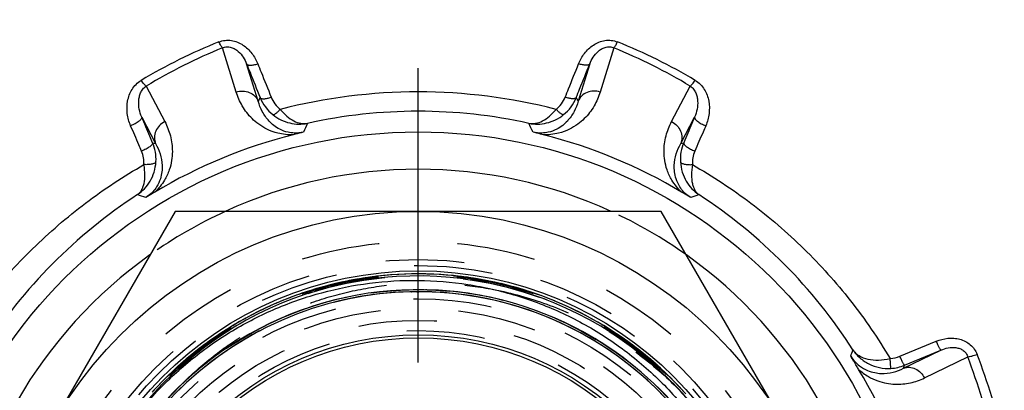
# Model space of a CAD drawing. Header units: millimetres. Extents: x 399 to 601, y 366 to 634.
# Tile 9 of 11: x 467 to 549, y 520 to 551. Entities that reach past the tile are written whole.
import ezdxf

# ---------------------------------------------------------------- set-up
doc = ezdxf.new("R2010")
doc.units = ezdxf.units.MM
doc.header["$LTSCALE"] = 65.185185
doc.linetypes.add('CENTER', pattern=[0.6, 0.375, -0.075, 0.075, -0.075])
doc.linetypes.add('HIDDEN', pattern=[0.2, 0.1, -0.1])
for name, color, linetype in [('ACHSEN_S', 7, 'CONTINUOUS'), ('FASEN', 7, 'CONTINUOUS'), ('FLAECHEN', 7, 'CONTINUOUS'), ('KONST.EL_MIT_GEO', 7, 'CONTINUOUS')]:
    doc.layers.add(name, color=color, linetype=linetype)

msp = doc.modelspace()

# ---------------------------------------------------------------- linework, layer by layer
at = {"layer": 'ACHSEN_S', "color": 2, "linetype": 'CENTER'}
msp.add_line((500, 366), (500, 634), dxfattribs=at)
at = {"layer": 'FASEN', "color": 7, "linetype": 'Continuous'}
msp.add_circle((500, 500), 41.605, dxfattribs=at)
for start, end in [(65.38455, 114.61545), (125.38464, 174.6153), (5.3847, 54.61536)]:
    msp.add_arc((500, 500), 38.5, start, end, dxfattribs=at)
at = {"layer": 'FASEN', "color": 8, "linetype": 'HIDDEN'}
for start, end in [(114.61545, 125.38464), (54.61536, 65.38455)]:
    msp.add_arc((500, 500), 38.5, start, end, dxfattribs=at)
at = {"layer": 'FLAECHEN', "color": 8, "linetype": 'HIDDEN'}
for radius in [29.805, 26.95, 25.1]:
    msp.add_circle((500, 500), radius, dxfattribs=at)
at = {"layer": 'FLAECHEN', "color": 7, "linetype": 'Continuous'}
msp.add_circle((500, 500), 24.5, dxfattribs=at)
at = {"layer": 'KONST.EL_MIT_GEO', "color": 7, "linetype": 'Continuous'}
for p, q in [((484.871, 544.913), (483.734, 548.579)), ((516.266, 548.579), (515.129, 544.913)), ((486.703, 544.16), (485.742, 547.252)), ((514.258, 547.252), (513.297, 544.16)), ((477.385, 545.409), (478.939, 542.456)), ((521.061, 542.456), (522.615, 545.409)), ((477.02, 542.828), (478.176, 540.628)), ((521.824, 540.628), (522.98, 542.828)), ((477.927, 540.706), (478.176, 540.628)), ((521.824, 540.628), (522.073, 540.706)), ((479.793, 535), (459.585, 500)), ((520.207, 535), (479.793, 535)), ((540.415, 500), (520.207, 535)), ((540.043, 522.964), (543.069, 524.217)), ((540.348, 521.974), (543.451, 523.485)), ((540.426, 522.223), (543.451, 523.485)), ((540.348, 521.974), (540.426, 522.223)), ((542.082, 521.173), (545.681, 522.924))]:
    msp.add_line(p, q, dxfattribs=at)
at = {"layer": 'KONST.EL_MIT_GEO', "color": 8, "linetype": 'HIDDEN'}
for p, q in [((496.016, 529.542), (495.395, 529.451)), ((496.589, 529.613), (495.968, 529.535)), ((497.163, 529.674), (496.543, 529.608)), ((497.738, 529.723), (497.119, 529.669)), ((498.314, 529.761), (497.696, 529.72)), ((498.89, 529.788), (498.274, 529.759)), ((499.467, 529.804), (498.853, 529.787)), ((500.043, 529.809), (499.432, 529.804)), ((500.624, 529.802), (500.011, 529.809)), ((501.204, 529.785), (500.59, 529.803)), ((501.784, 529.756), (501.169, 529.786)), ((502.363, 529.715), (501.748, 529.758)), ((502.941, 529.664), (502.326, 529.718)), ((503.518, 529.601), (502.903, 529.667)), ((504.093, 529.527), (503.479, 529.605)), ((492.061, 528.732), (491.444, 528.555)), ((492.619, 528.881), (492, 528.716)), ((493.179, 529.018), (492.56, 528.866)), ((493.742, 529.145), (493.122, 529.005)), ((494.308, 529.26), (493.687, 529.133)), ((494.875, 529.365), (494.254, 529.25)), ((495.445, 529.459), (494.824, 529.356)), ((504.667, 529.441), (504.053, 529.532)), ((505.24, 529.345), (504.627, 529.448)), ((505.81, 529.237), (505.198, 529.352)), ((506.378, 529.119), (505.767, 529.246)), ((506.944, 528.989), (506.334, 529.128)), ((507.507, 528.848), (506.899, 529)), ((508.067, 528.697), (507.462, 528.86)), ((489.862, 528.032), (489.252, 527.804)), ((490.406, 528.223), (489.795, 528.008)), ((490.955, 528.403), (490.341, 528.201)), ((491.506, 528.573), (490.89, 528.383)), ((499.418, 528.324), (499.424, 528.324)), ((499.428, 528.324), (499.434, 528.324)), ((499.897, 528.33), (499.953, 528.33)), ((499.926, 528.33), (499.96, 528.33)), ((499.953, 528.33), (500, 528.33)), ((499.96, 528.33), (499.988, 528.33)), ((499.988, 528.33), (500, 528.33)), ((500, 528.33), (500.018, 528.33)), ((500, 528.33), (500.047, 528.33)), ((500, 528.33), (500.004, 528.33)), ((500.577, 528.324), (500.581, 528.324)), ((500.577, 528.324), (500.581, 528.324)), ((500.577, 528.324), (500.581, 528.324)), ((508.624, 528.534), (508.021, 528.71)), ((509.178, 528.361), (508.577, 528.548)), ((509.729, 528.177), (509.13, 528.376)), ((510.276, 527.982), (509.678, 528.194)), ((510.818, 527.777), (510.222, 528.002)), ((487.723, 527.164), (487.126, 526.885)), ((488.251, 527.396), (487.65, 527.13)), ((488.784, 527.618), (488.18, 527.365)), ((489.321, 527.83), (488.714, 527.59)), ((511.357, 527.561), (510.762, 527.799)), ((511.892, 527.334), (511.298, 527.585)), ((512.422, 527.098), (511.83, 527.361)), ((512.947, 526.851), (512.358, 527.127)), ((486.167, 526.405), (485.581, 526.09)), ((486.681, 526.668), (486.091, 526.365)), ((487.2, 526.921), (486.606, 526.63)), ((513.467, 526.593), (512.88, 526.883)), ((513.982, 526.326), (513.398, 526.628)), ((514.492, 526.049), (513.912, 526.364)), ((485.155, 525.85), (484.579, 525.51)), ((485.658, 526.132), (485.077, 525.804)), ((514.997, 525.762), (514.419, 526.089)), ((515.495, 525.465), (514.922, 525.805)), ((515.988, 525.158), (515.419, 525.512)), ((484.165, 525.256), (483.597, 524.89)), ((516.9, 524.555), (516.395, 524.896)), ((482.249, 523.947), (481.71, 523.539)), ((482.719, 524.288), (482.172, 523.89)), ((483.195, 524.62), (482.641, 524.233)), ((517.374, 524.222), (516.874, 524.574)), ((517.842, 523.88), (517.346, 524.242)), ((518.302, 523.529), (517.812, 523.902)), ((481.33, 523.238), (480.808, 522.809)), ((481.786, 523.597), (481.255, 523.178)), ((518.756, 523.169), (518.272, 523.552)), ((519.203, 522.8), (518.724, 523.194)), ((480.44, 522.494), (479.934, 522.044)), ((480.881, 522.87), (480.367, 522.431)), ((519.642, 522.422), (519.17, 522.827)), ((520.074, 522.036), (519.608, 522.452)), ((479.579, 521.715), (479.091, 521.246)), ((480.005, 522.109), (479.509, 521.649)), ((520.499, 521.642), (520.039, 522.068)), ((520.915, 521.24), (520.463, 521.676)), ((478.776, 520.931), (478.346, 520.486)), ((521.324, 520.829), (520.879, 521.276)), ((521.725, 520.411), (521.287, 520.868)), ((478.374, 520.516), (477.951, 520.06)), ((480.054, 520.357), (480.082, 520.385)), ((480.056, 520.355), (480.083, 520.384)), ((480.079, 520.143), (480.082, 520.146)), ((480.082, 520.146), (480.12, 520.184)), ((480.12, 520.184), (480.173, 520.236)), ((480.287, 520.346), (480.295, 520.354)), ((480.295, 520.354), (480.34, 520.398)), ((522.117, 519.985), (521.687, 520.452))]:
    msp.add_line(p, q, dxfattribs=at)
for points in [[(522.236, 519.853), (521.845, 520.283), (521.446, 520.704), (521.039, 521.118), (520.623, 521.523), (520.2, 521.921), (519.77, 522.31), (519.332, 522.691), (518.886, 523.063), (518.434, 523.426), (517.974, 523.78), (517.508, 524.126), (517.035, 524.462), (516.555, 524.789), (516.069, 525.107), (515.577, 525.415), (515.08, 525.713), (514.576, 526.002), (514.067, 526.281), (513.553, 526.55), (513.033, 526.809), (512.509, 527.057), (511.98, 527.296), (511.446, 527.524), (510.908, 527.742), (510.366, 527.949), (509.82, 528.145), (509.27, 528.331), (508.716, 528.506), (508.16, 528.67), (507.6, 528.824), (507.037, 528.966), (506.472, 529.098), (505.904, 529.218), (505.334, 529.328), (504.762, 529.426), (504.188, 529.513), (503.613, 529.589), (503.036, 529.654), (502.458, 529.707), (501.879, 529.75), (501.3, 529.781), (500.72, 529.8), (500.139, 529.809), (499.559, 529.806), (498.979, 529.791), (498.399, 529.766), (497.82, 529.729), (497.241, 529.681), (496.664, 529.622), (496.088, 529.551), (495.513, 529.469), (494.94, 529.376), (494.369, 529.272), (493.8, 529.157), (493.234, 529.031), (492.67, 528.894), (492.109, 528.745), (491.55, 528.586), (490.996, 528.416), (490.444, 528.236), (489.896, 528.044), (489.352, 527.842), (488.812, 527.63), (488.276, 527.407), (487.745, 527.173), (487.218, 526.929), (486.696, 526.675), (486.179, 526.411), (485.668, 526.137), (485.161, 525.853), (484.661, 525.559), (484.085, 525.205)], [(483.679, 524.944), (483.2, 524.624), (482.726, 524.294), (482.259, 523.955), (481.798, 523.607), (481.345, 523.25), (480.898, 522.884), (480.459, 522.51), (480.027, 522.128), (479.602, 521.737), (479.185, 521.338), (478.749, 520.904)], [(484.166, 525.256), (483.677, 524.943), (483.116, 524.566)], [(522.171, 519.925), (521.779, 520.353), (521.379, 520.773), (520.97, 521.185), (520.554, 521.59), (520.13, 521.986), (519.698, 522.373), (519.259, 522.753), (518.812, 523.123), (518.358, 523.485), (517.897, 523.838), (517.43, 524.182), (516.956, 524.517), (516.475, 524.842), (515.91, 525.208)], [(479.091, 521.246), (478.682, 520.835), (478.28, 520.416), (477.887, 519.989)]]:
    msp.add_lwpolyline(points, dxfattribs=at)
at = {"layer": 'KONST.EL_MIT_GEO', "color": 7, "linetype": 'Continuous'}
for radius in [35, 30.062, 24.75]:
    msp.add_circle((500, 500), radius, dxfattribs=at)
at = {"layer": 'KONST.EL_MIT_GEO', "color": 8, "linetype": 'HIDDEN'}
for radius in [32.5, 31, 30.5, 29.75, 29.638, 28.501, 27.75, 26.95, 25.95]:
    msp.add_circle((500, 500), radius, dxfattribs=at)
at = {"layer": 'KONST.EL_MIT_GEO', "color": 7, "linetype": 'Continuous'}
for centre, radius, start, end in [((500.903, 505.55), 46.899, 111.86485, 120.68691), ((500.97, 506.107), 45.836, 112.08817, 120.96723), ((499.17, 506.385), 45.525, 59.00243, 67.94218), ((499.225, 505.812), 46.609, 59.28555, 68.16269), ((615.86, 476.894), 145.623, 152.35754, 152.48913), ((490.108, 545.767), 3.504, 201.97063, 231.18755), ((490.088, 545.415), 2.486, 201.91947, 231.24396), ((500, 498.844), 46.082, 75.58953, 104.41047), ((509.912, 545.415), 2.486, 308.75604, 338.08053), ((509.892, 545.767), 3.504, 308.81245, 338.02937), ((384.14, 476.894), 145.623, 27.51087, 27.64246), ((500, 500.599), 42.717, 77.5622, 102.4378), ((604.739, 488.102), 126.178, 154.55533, 154.92385), ((395.261, 488.102), 126.178, 25.07621, 25.44472), ((500, 500), 42.652, 104.10477, 120.89523), ((500, 500), 42.652, 59.10477, 75.89523), ((474.671, 539.328), 3.536, 356.69749, 22.94897), ((525.329, 539.328), 3.536, 157.05103, 183.30251), ((474.709, 539.018), 2.498, 356.93217, 23.32458), ((525.291, 539.018), 2.498, 156.67542, 183.06783), ((500.218, 500.188), 43.188, 123.03457, 147.33452), ((434.405, 417.673), 126.022, 70.07604, 70.40218), ((565.595, 417.672), 126.022, 109.59776, 109.9239), ((499.782, 500.188), 43.188, 32.66548, 56.96543), ((500, 500), 28.501, 49.46152, 230.56656), ((500, 500), 28.33, 260.79764, 258.88903), ((500, 500), 28.33, 270, 90), ((416.993, 565.492), 126.33, 340.33174, 340.58442), ((486.88, 500.215), 63.83, 14.34181, 21.03816), ((539.086, 525.277), 2.502, 273.38081, 292.4894), ((539.086, 525.441), 3.486, 273.38929, 292.59643), ((485.968, 500.253), 63.872, 14.16218, 20.78994), ((500, 500), 28.501, 318.32021, 49.46152), ((500, 500), 42.652, 14.13345, 30.86655)]:
    msp.add_arc(centre, radius, start, end, dxfattribs=at)
at = {"layer": 'KONST.EL_MIT_GEO', "color": 8, "linetype": 'HIDDEN'}
for centre, radius, start, end in [((500, 500), 29.638, 43.72392, 152.92739), ((500, 500), 29.638, 240.63487, 152.89709), ((500, 500), 28.501, 356.87963, 177.56218), ((500, 500), 28.501, 49.46152, 174.83152), ((500, 500), 28.33, 91.16416, 224.59623), ((500, 500), 28.33, 91.15762, 133.94537), ((500, 499.998), 28.332, 90.69684, 91.1765), ((500, 500.004), 28.326, 90.00008, 91.16452), ((500, 500.009), 28.321, 90.00003, 90.69686), ((500, 500.015), 28.315, 90, 90.17486), ((500, 500.004), 28.326, 88.82411, 89.99991), ((500, 499.992), 28.338, 87.16191, 88.83293), ((500, 500), 28.501, 318.3202, 49.46152), ((504.152, 496.922), 33.612, 135.59451, 135.73069), ((499.991, 500.009), 28.317, 134.09454, 134.41558)]:
    msp.add_arc(centre, radius, start, end, dxfattribs=at)
at = {"layer": 'KONST.EL_MIT_GEO', "color": 7, "linetype": 'Continuous'}
for points, knots in [([(483.437, 549.076), (483.6, 549.141), (483.944, 549.228), (484.475, 549.218), (484.984, 549.078), (485.444, 548.834), (485.845, 548.512), (486.293, 548.011), (486.541, 547.568), (486.665, 547.26)], [0, 0, 0, 0, 0.127736, 0.256168, 0.383919, 0.510161, 0.634713, 0.757759, 1, 1, 1, 1]), ([(513.335, 547.26), (513.459, 547.568), (513.707, 548.011), (514.155, 548.512), (514.556, 548.834), (515.016, 549.078), (515.525, 549.218), (516.056, 549.228), (516.4, 549.141), (516.563, 549.076)], [0, 0, 0, 0, 0.242241, 0.365287, 0.489839, 0.616081, 0.743832, 0.872264, 1, 1, 1, 1]), ([(483.734, 548.579), (483.711, 548.602), (483.664, 548.664), (483.56, 548.828), (483.487, 548.971), (483.437, 549.076)], [0, 0, 0, 0, 0.170868, 0.40058, 1, 1, 1, 1]), ([(483.734, 548.579), (483.845, 548.629), (484.089, 548.69), (484.454, 548.644), (484.779, 548.499), (485.136, 548.235), (485.479, 547.82), (485.668, 547.443), (485.742, 547.252)], [0, 0, 0, 0, 0.136906, 0.274038, 0.405398, 0.530826, 0.769493, 1, 1, 1, 1]), ([(514.258, 547.252), (514.332, 547.443), (514.521, 547.82), (514.864, 548.235), (515.221, 548.499), (515.546, 548.644), (515.911, 548.69), (516.155, 548.629), (516.266, 548.579)], [0, 0, 0, 0, 0.230507, 0.469174, 0.594602, 0.725962, 0.863094, 1, 1, 1, 1]), ([(516.266, 548.579), (516.289, 548.602), (516.336, 548.664), (516.44, 548.828), (516.513, 548.971), (516.563, 549.076)], [0, 0, 0, 0, 0.170868, 0.40058, 1, 1, 1, 1]), ([(485.742, 547.252), (485.752, 547.233), (485.785, 547.197), (485.858, 547.163), (485.953, 547.144), (486.069, 547.139), (486.202, 547.148), (486.405, 547.181), (486.56, 547.224), (486.665, 547.26)], [0, 0, 0, 0, 0.066272, 0.146305, 0.245429, 0.364763, 0.503033, 0.657543, 1, 1, 1, 1]), ([(485.742, 547.252), (485.834, 547.019), (486.206, 546.087), (486.579, 545.156), (486.858, 544.456)], [0, 0, 0, 0, 0.249238, 1, 1, 1, 1]), ([(486.665, 547.26), (486.758, 547.03), (487.129, 546.105), (487.502, 545.181), (487.782, 544.487)], [0, 0, 0, 0, 0.24924, 1, 1, 1, 1]), ([(512.218, 544.487), (512.312, 544.719), (512.684, 545.643), (513.057, 546.568), (513.335, 547.26)], [0, 0, 0, 0, 0.250752, 1, 1, 1, 1]), ([(513.142, 544.456), (513.235, 544.69), (513.608, 545.622), (513.98, 546.553), (514.258, 547.252)], [0, 0, 0, 0, 0.250753, 1, 1, 1, 1]), ([(514.258, 547.252), (514.248, 547.233), (514.215, 547.197), (514.142, 547.163), (514.047, 547.144), (513.931, 547.139), (513.798, 547.148), (513.595, 547.181), (513.44, 547.224), (513.335, 547.26)], [0, 0, 0, 0, 0.066272, 0.146305, 0.245429, 0.364763, 0.503032, 0.657543, 1, 1, 1, 1]), ([(476.097, 542.113), (475.959, 542.433), (475.773, 543.113), (475.79, 543.995), (475.973, 544.669), (476.203, 545.145), (476.531, 545.567), (476.814, 545.791), (476.969, 545.882)], [0, 0, 0, 0, 0.249126, 0.496415, 0.620582, 0.745501, 0.871787, 1, 1, 1, 1]), ([(477.02, 542.828), (476.928, 543.038), (476.79, 543.479), (476.749, 544.055), (476.812, 544.511), (476.918, 544.847), (477.099, 545.165), (477.28, 545.339), (477.385, 545.409)], [0, 0, 0, 0, 0.246029, 0.489522, 0.612124, 0.736574, 0.864867, 1, 1, 1, 1]), ([(477.385, 545.409), (477.354, 545.429), (477.289, 545.484), (477.145, 545.638), (477.04, 545.778), (476.969, 545.882)], [0, 0, 0, 0, 0.172388, 0.402984, 1, 1, 1, 1]), ([(522.615, 545.409), (522.646, 545.429), (522.711, 545.484), (522.855, 545.638), (522.96, 545.778), (523.031, 545.882)], [0, 0, 0, 0, 0.172388, 0.402984, 1, 1, 1, 1]), ([(522.615, 545.409), (522.72, 545.339), (522.901, 545.165), (523.082, 544.847), (523.188, 544.511), (523.251, 544.055), (523.21, 543.479), (523.072, 543.038), (522.98, 542.828)], [0, 0, 0, 0, 0.135133, 0.263426, 0.387876, 0.510478, 0.753971, 1, 1, 1, 1]), ([(523.031, 545.882), (523.186, 545.791), (523.469, 545.567), (523.797, 545.145), (524.027, 544.669), (524.21, 543.995), (524.227, 543.113), (524.041, 542.433), (523.903, 542.113)], [0, 0, 0, 0, 0.128213, 0.254499, 0.379418, 0.503585, 0.750874, 1, 1, 1, 1]), ([(484.871, 544.913), (485.047, 544.972), (485.42, 545.028), (485.966, 544.915), (486.427, 544.619), (486.635, 544.32), (486.703, 544.16)], [0, 0, 0, 0, 0.257344, 0.510737, 0.757946, 1, 1, 1, 1]), ([(489.606, 541.366), (489.179, 541.35), (488.424, 541.425), (487.465, 541.776), (486.752, 542.206), (486.026, 542.825), (485.344, 543.712), (484.996, 544.511), (484.871, 544.913)], [0, 0, 0, 0, 0.201623, 0.352043, 0.478662, 0.592607, 0.801146, 1, 1, 1, 1]), ([(486.858, 544.456), (486.879, 544.417), (486.956, 544.377), (487.068, 544.358), (487.184, 544.356), (487.317, 544.369), (487.521, 544.405), (487.676, 544.45), (487.782, 544.487)], [0, 0, 0, 0, 0.139158, 0.237783, 0.35759, 0.497073, 0.65332, 1, 1, 1, 1]), ([(515.129, 544.913), (515.004, 544.511), (514.656, 543.712), (513.974, 542.825), (513.248, 542.206), (512.535, 541.776), (511.576, 541.425), (510.821, 541.35), (510.394, 541.366)], [0, 0, 0, 0, 0.198854, 0.407393, 0.521338, 0.647957, 0.798376, 1, 1, 1, 1]), ([(513.142, 544.456), (513.121, 544.417), (513.044, 544.377), (512.932, 544.358), (512.816, 544.356), (512.683, 544.369), (512.479, 544.405), (512.324, 544.45), (512.218, 544.487)], [0, 0, 0, 0, 0.139158, 0.237783, 0.35759, 0.497073, 0.65332, 1, 1, 1, 1]), ([(515.129, 544.913), (514.953, 544.972), (514.58, 545.028), (514.034, 544.915), (513.573, 544.619), (513.365, 544.32), (513.297, 544.16)], [0, 0, 0, 0, 0.257344, 0.510737, 0.757946, 1, 1, 1, 1]), ([(490.453, 541.579), (490.208, 541.523), (489.78, 541.48), (489.11, 541.564), (488.521, 541.778), (487.995, 542.119), (487.483, 542.595), (487.016, 543.267), (486.785, 543.861), (486.703, 544.16)], [0, 0, 0, 0, 0.149918, 0.252593, 0.400559, 0.518603, 0.623521, 0.815606, 1, 1, 1, 1]), ([(487.912, 543.037), (487.924, 543.031), (487.957, 543.027), (488.011, 543.043), (488.077, 543.076), (488.189, 543.15), (488.345, 543.282), (488.467, 543.406), (488.532, 543.477)], [0, 0, 0, 0, 0.051014, 0.121362, 0.215535, 0.333766, 0.634607, 1, 1, 1, 1]), ([(488.532, 543.477), (488.698, 543.272), (489.045, 542.91), (489.627, 542.507), (490.22, 542.29), (490.618, 542.282), (490.8, 542.313)], [0, 0, 0, 0, 0.297795, 0.561455, 0.79191, 1, 1, 1, 1]), ([(509.2, 542.313), (509.382, 542.282), (509.78, 542.29), (510.373, 542.507), (510.955, 542.91), (511.302, 543.272), (511.468, 543.477)], [0, 0, 0, 0, 0.20809, 0.438545, 0.702205, 1, 1, 1, 1]), ([(513.297, 544.16), (513.215, 543.861), (512.984, 543.267), (512.517, 542.595), (512.005, 542.119), (511.479, 541.778), (510.89, 541.564), (510.22, 541.48), (509.792, 541.523), (509.547, 541.579)], [0, 0, 0, 0, 0.184394, 0.376479, 0.481397, 0.599442, 0.747408, 0.850083, 1, 1, 1, 1]), ([(512.088, 543.037), (512.076, 543.031), (512.043, 543.027), (511.989, 543.043), (511.923, 543.076), (511.811, 543.15), (511.655, 543.282), (511.533, 543.406), (511.468, 543.477)], [0, 0, 0, 0, 0.051014, 0.121362, 0.215535, 0.333766, 0.634607, 1, 1, 1, 1]), ([(477.02, 542.828), (477.035, 542.777), (476.987, 542.678), (476.893, 542.574), (476.778, 542.475), (476.635, 542.376), (476.41, 542.245), (476.225, 542.162), (476.097, 542.113)], [0, 0, 0, 0, 0.13113, 0.232081, 0.356559, 0.501089, 0.660628, 1, 1, 1, 1]), ([(477.927, 540.706), (477.851, 540.883), (477.549, 541.591), (477.247, 542.298), (477.02, 542.828)], [0, 0, 0, 0, 0.250482, 1, 1, 1, 1]), ([(487.912, 543.037), (488.121, 542.869), (488.57, 542.584), (489.307, 542.319), (490.061, 542.222), (490.559, 542.266), (490.8, 542.313)], [0, 0, 0, 0, 0.262179, 0.515084, 0.760018, 1, 1, 1, 1]), ([(509.2, 542.313), (509.441, 542.266), (509.939, 542.222), (510.693, 542.319), (511.43, 542.584), (511.879, 542.869), (512.088, 543.037)], [0, 0, 0, 0, 0.239982, 0.484916, 0.737821, 1, 1, 1, 1]), ([(522.98, 542.828), (522.904, 542.652), (522.602, 541.944), (522.3, 541.237), (522.073, 540.706)], [0, 0, 0, 0, 0.249513, 1, 1, 1, 1]), ([(522.98, 542.828), (522.965, 542.777), (523.013, 542.678), (523.107, 542.574), (523.222, 542.475), (523.365, 542.376), (523.59, 542.245), (523.775, 542.162), (523.903, 542.113)], [0, 0, 0, 0, 0.13113, 0.232082, 0.356559, 0.501089, 0.660628, 1, 1, 1, 1]), ([(477.003, 540.008), (476.928, 540.183), (476.626, 540.885), (476.324, 541.587), (476.097, 542.113)], [0, 0, 0, 0, 0.250481, 1, 1, 1, 1]), ([(478.939, 542.456), (478.773, 542.373), (478.47, 542.149), (478.164, 541.683), (478.047, 541.148), (478.112, 540.79), (478.176, 540.628)], [0, 0, 0, 0, 0.257344, 0.510737, 0.757946, 1, 1, 1, 1]), ([(478.939, 542.456), (479.135, 542.083), (479.454, 541.272), (479.599, 540.163), (479.523, 539.212), (479.324, 538.403), (478.893, 537.477), (478.413, 536.89), (478.099, 536.6)], [0, 0, 0, 0, 0.198854, 0.407393, 0.521338, 0.647957, 0.798377, 1, 1, 1, 1]), ([(521.901, 536.6), (521.587, 536.89), (521.107, 537.477), (520.676, 538.403), (520.477, 539.212), (520.401, 540.163), (520.546, 541.272), (520.865, 542.083), (521.061, 542.456)], [0, 0, 0, 0, 0.201624, 0.352043, 0.478662, 0.592607, 0.801146, 1, 1, 1, 1]), ([(521.061, 542.456), (521.227, 542.373), (521.53, 542.149), (521.836, 541.683), (521.953, 541.148), (521.888, 540.79), (521.824, 540.628)], [0, 0, 0, 0, 0.257344, 0.510737, 0.757946, 1, 1, 1, 1]), ([(523.903, 542.113), (523.828, 541.938), (523.525, 541.236), (523.223, 540.534), (522.997, 540.008)], [0, 0, 0, 0, 0.249515, 1, 1, 1, 1]), ([(490.453, 541.579), (490.389, 541.563), (490.106, 541.491), (489.823, 541.421), (489.606, 541.366)], [0, 0, 0, 0, 0.229883, 1, 1, 1, 1]), ([(510.394, 541.366), (510.32, 541.385), (510.037, 541.456), (509.755, 541.526), (509.547, 541.579)], [0, 0, 0, 0, 0.263365, 1, 1, 1, 1]), ([(477.927, 540.706), (477.941, 540.657), (477.891, 540.561), (477.797, 540.461), (477.682, 540.365), (477.54, 540.269), (477.315, 540.14), (477.131, 540.057), (477.003, 540.008)], [0, 0, 0, 0, 0.127933, 0.228382, 0.352887, 0.497867, 0.658205, 1, 1, 1, 1]), ([(478.176, 540.628), (478.33, 540.359), (478.587, 539.775), (478.732, 538.97), (478.706, 538.271), (478.575, 537.659), (478.31, 537.091), (477.896, 536.557), (477.563, 536.285), (477.349, 536.151)], [0, 0, 0, 0, 0.184394, 0.376479, 0.481397, 0.599441, 0.747407, 0.850082, 1, 1, 1, 1]), ([(522.651, 536.151), (522.437, 536.285), (522.104, 536.557), (521.69, 537.091), (521.425, 537.659), (521.294, 538.271), (521.268, 538.97), (521.413, 539.775), (521.67, 540.359), (521.824, 540.628)], [0, 0, 0, 0, 0.149917, 0.252592, 0.400558, 0.518603, 0.623521, 0.815606, 1, 1, 1, 1]), ([(522.073, 540.706), (522.059, 540.657), (522.109, 540.561), (522.203, 540.461), (522.318, 540.365), (522.46, 540.269), (522.685, 540.14), (522.869, 540.057), (522.997, 540.008)], [0, 0, 0, 0, 0.127933, 0.228382, 0.352887, 0.497867, 0.658205, 1, 1, 1, 1]), ([(460.767, 522.779), (461.76, 524.445), (463.964, 527.649), (467.858, 531.984), (472.274, 535.784), (475.52, 537.923), (477.204, 538.885)], [0, 0, 0, 0, 0.250295, 0.500065, 0.749798, 1, 1, 1, 1]), ([(476.674, 536.394), (476.883, 536.535), (477.276, 536.871), (477.749, 537.507), (478.083, 538.27), (478.184, 538.833), (478.201, 539.124)], [0, 0, 0, 0, 0.23387, 0.475142, 0.729301, 1, 1, 1, 1]), ([(476.674, 536.394), (476.74, 536.442), (476.864, 536.556), (477.015, 536.769), (477.134, 537.025), (477.254, 537.445), (477.305, 538.077), (477.252, 538.602), (477.204, 538.885)], [0, 0, 0, 0, 0.091228, 0.187638, 0.292445, 0.408131, 0.677767, 1, 1, 1, 1]), ([(478.201, 539.124), (478.191, 539.078), (478.119, 539.016), (478.006, 538.967), (477.827, 538.915), (477.556, 538.88), (477.326, 538.879), (477.204, 538.885)], [0, 0, 0, 0, 0.133276, 0.232669, 0.354603, 0.654631, 1, 1, 1, 1]), ([(521.799, 539.124), (521.809, 539.078), (521.881, 539.016), (521.994, 538.967), (522.173, 538.915), (522.444, 538.88), (522.674, 538.879), (522.796, 538.885)], [0, 0, 0, 0, 0.133276, 0.232669, 0.354603, 0.654631, 1, 1, 1, 1]), ([(521.799, 539.124), (521.816, 538.833), (521.917, 538.27), (522.251, 537.507), (522.724, 536.871), (523.117, 536.535), (523.326, 536.394)], [0, 0, 0, 0, 0.270699, 0.524858, 0.76613, 1, 1, 1, 1]), ([(522.796, 538.885), (522.748, 538.602), (522.695, 538.077), (522.746, 537.445), (522.866, 537.025), (522.985, 536.769), (523.136, 536.556), (523.26, 536.442), (523.326, 536.394)], [0, 0, 0, 0, 0.322233, 0.591869, 0.707555, 0.812362, 0.908772, 1, 1, 1, 1]), ([(522.796, 538.885), (524.48, 537.923), (527.726, 535.784), (532.142, 531.984), (536.036, 527.649), (538.24, 524.445), (539.233, 522.779)], [0, 0, 0, 0, 0.250202, 0.499935, 0.749705, 1, 1, 1, 1]), ([(478.099, 536.6), (478.033, 536.561), (477.784, 536.411), (477.534, 536.261), (477.349, 536.151)], [0, 0, 0, 0, 0.263362, 1, 1, 1, 1]), ([(522.651, 536.151), (522.593, 536.186), (522.343, 536.335), (522.093, 536.485), (521.901, 536.6)], [0, 0, 0, 0, 0.229885, 1, 1, 1, 1]), ([(473.594, 513.458), (474.219, 514.653), (475.636, 516.959), (478.212, 520.094), (481.192, 522.848), (484.52, 525.168), (488.136, 527.011), (491.97, 528.34), (495.949, 529.13), (498.652, 529.286), (500, 529.27)], [0, 0, 0, 0, 0.125001, 0.250002, 0.375002, 0.500002, 0.625002, 0.750002, 0.875001, 1, 1, 1, 1]), ([(500, 529.27), (501.382, 529.254), (504.147, 529.026), (508.202, 528.101), (512.086, 526.61), (515.719, 524.583), (519.026, 522.06), (521.94, 519.091), (524.401, 515.737), (526.357, 512.065), (527.768, 508.152), (528.603, 504.076), (528.843, 499.923), (528.484, 495.778), (527.531, 491.728), (526.004, 487.859), (523.933, 484.251), (522.217, 482.069), (521.286, 481.048)], [0, 0, 0, 0, 0.062501, 0.125002, 0.187503, 0.250004, 0.312505, 0.375005, 0.437506, 0.500006, 0.562506, 0.625005, 0.687505, 0.750004, 0.812503, 0.875002, 0.937501, 1, 1, 1, 1]), ([(543.069, 524.217), (543.375, 524.344), (543.865, 524.472), (544.531, 524.484), (545.025, 524.403), (545.493, 524.224), (545.907, 523.945), (546.241, 523.576), (546.396, 523.282), (546.455, 523.129)], [0, 0, 0, 0, 0.250461, 0.376151, 0.501737, 0.62703, 0.751854, 0.876145, 1, 1, 1, 1]), ([(543.451, 523.485), (543.448, 523.485), (543.441, 523.489), (543.423, 523.507), (543.396, 523.546), (543.358, 523.61), (543.311, 523.698), (543.256, 523.806), (543.173, 523.98), (543.111, 524.12), (543.069, 524.217)], [0, 0, 0, 0, 0.010992, 0.02916, 0.089318, 0.180929, 0.301773, 0.448546, 0.617121, 1, 1, 1, 1]), ([(536.139, 523.498), (536.302, 523.255), (536.698, 522.806), (537.453, 522.297), (538.338, 521.989), (538.974, 521.942), (539.292, 521.961)], [0, 0, 0, 0, 0.239739, 0.48486, 0.738477, 1, 1, 1, 1]), ([(536.139, 523.498), (536.205, 523.405), (536.36, 523.228), (536.754, 522.93), (537.397, 522.686), (538.287, 522.616), (538.913, 522.704), (539.233, 522.779)], [0, 0, 0, 0, 0.102175, 0.208058, 0.43944, 0.705461, 1, 1, 1, 1]), ([(543.451, 523.485), (543.645, 523.568), (544.055, 523.696), (544.6, 523.721), (545.026, 523.618), (545.32, 523.461), (545.553, 523.225), (545.649, 523.026), (545.681, 522.924)], [0, 0, 0, 0, 0.24459, 0.494054, 0.621235, 0.748991, 0.875725, 1, 1, 1, 1]), ([(545.681, 522.924), (545.731, 522.928), (545.844, 522.946), (546.105, 523.008), (546.311, 523.076), (546.455, 523.129)], [0, 0, 0, 0, 0.188513, 0.427098, 1, 1, 1, 1]), ([(536.611, 521.882), (536.554, 521.979), (536.335, 522.343), (536.115, 522.705), (535.953, 522.973)], [0, 0, 0, 0, 0.263745, 1, 1, 1, 1]), ([(535.953, 522.973), (536.058, 522.808), (536.281, 522.52), (536.744, 522.104), (537.297, 521.785), (537.921, 521.595), (538.638, 521.511), (539.467, 521.601), (540.072, 521.831), (540.348, 521.974)], [0, 0, 0, 0, 0.118583, 0.219067, 0.37551, 0.50125, 0.61191, 0.811408, 1, 1, 1, 1]), ([(539.292, 521.961), (539.29, 521.968), (539.289, 521.992), (539.283, 522.04), (539.278, 522.114), (539.27, 522.212), (539.262, 522.332), (539.249, 522.523), (539.24, 522.674), (539.233, 522.779)], [0, 0, 0, 0, 0.026038, 0.085796, 0.177624, 0.298932, 0.44629, 0.615529, 1, 1, 1, 1]), ([(540.426, 522.223), (540.423, 522.223), (540.415, 522.228), (540.398, 522.245), (540.372, 522.285), (540.333, 522.351), (540.286, 522.44), (540.232, 522.549), (540.172, 522.676), (540.108, 522.816), (540.065, 522.914), (540.043, 522.964)], [0, 0, 0, 0, 0.010698, 0.028722, 0.088823, 0.180546, 0.301588, 0.448572, 0.617298, 0.80289, 1, 1, 1, 1]), ([(536.611, 521.882), (536.859, 521.657), (537.364, 521.287), (538.161, 520.916), (538.911, 520.713), (539.827, 520.61), (540.911, 520.71), (541.713, 520.993), (542.082, 521.173)], [0, 0, 0, 0, 0.171578, 0.318289, 0.448588, 0.568345, 0.789462, 1, 1, 1, 1]), ([(540.348, 521.974), (540.499, 522.033), (540.838, 522.085), (541.343, 521.953), (541.785, 521.638), (542, 521.337), (542.082, 521.173)], [0, 0, 0, 0, 0.233524, 0.477542, 0.734468, 1, 1, 1, 1])]:
    msp.add_open_spline(points, degree=3, knots=knots, dxfattribs=at)
at = {"layer": 'KONST.EL_MIT_GEO', "color": 8, "linetype": 'HIDDEN'}
for points, knots in [([(480.139, 520.441), (480.969, 521.289), (482.738, 522.882), (485.665, 524.922), (488.823, 526.584), (492.162, 527.843), (495.631, 528.681), (499.176, 529.086), (502.744, 529.055), (505.103, 528.744), (506.268, 528.517)], [0, 0, 0, 0, 0.124998, 0.249997, 0.374997, 0.499996, 0.624997, 0.749997, 0.874998, 1, 1, 1, 1]), ([(506.268, 528.517), (507.768, 528.225), (510.726, 527.404), (514.913, 525.497), (518.754, 522.963), (521.023, 520.896), (522.07, 519.783)], [0, 0, 0, 0, 0.249997, 0.499996, 0.749997, 1, 1, 1, 1]), ([(471.821, 502.927), (471.988, 504.554), (472.602, 507.785), (474.33, 512.399), (476.399, 515.95), (478.387, 518.552), (479.485, 519.769), (480.056, 520.355)], [0, 0, 0, 0, 0.249938, 0.499879, 0.749826, 0.874911, 1, 1, 1, 1])]:
    msp.add_open_spline(points, degree=3, knots=knots, dxfattribs=at)

doc.saveas('drawing.dxf')
